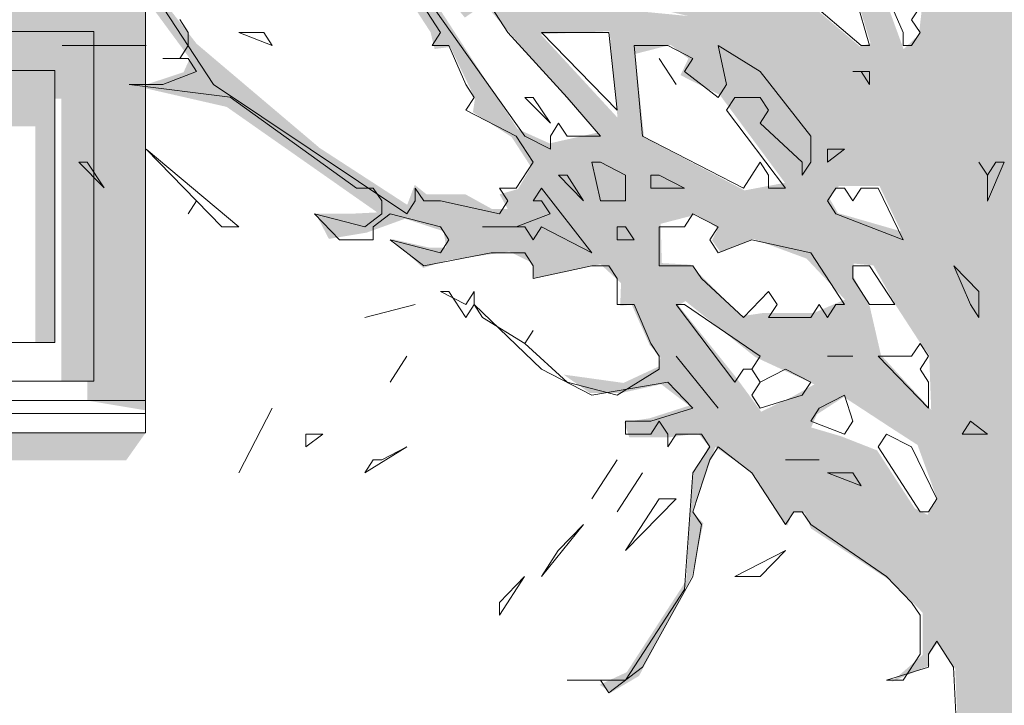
# Model space of a CAD drawing. Header units: metres. Extents: x -111 to -1, y -8 to 26.
# Tile 45 of 209: x -39.96 to -38.44, y 1.51 to 2.57. Entities that reach past the tile are written whole.
import ezdxf

# ---------------------------------------------------------------- set-up
doc = ezdxf.new("R2010")
doc.units = ezdxf.units.M
doc.header["$MEASUREMENT"] = 0
for name, color, linetype in [('10 Wand außen', 7, 'Continuous'), ('60 Pflanzen außen', 7, 'Continuous'), ('94 Genehmigungsplanung Bemaßung', 7, 'Continuous')]:
    doc.layers.add(name, color=color, linetype=linetype)
doc.styles.add('ERSTELLTER_STIL_2', font='arial.ttf')
doc.dimstyles.new('ERSTELLTER_STIL__1', dxfattribs={"dimtxt": 0.25, "dimasz": 0.19, "dimexe": 0.18, "dimexo": 0.1, "dimgap": 0, "dimtad": 1, "dimtih": 1, "dimtoh": 1, "dimzin": 0, "dimdsep": 46, "dimtxsty": 'ERSTELLTER_STIL_2', "dimblk": 'ARROWHEAD_6', "dimblk1": 'ARROWHEAD_6', "dimblk2": 'ARROWHEAD_6', "dimcen": 0.09, "dimclrd": 7, "dimclre": 7, "dimclrt": 7, "dimazin": 0, "dimtfac": 1, "dimtdec": 4, "dimtmove": 0, "dimatfit": 3, "dimfxl": 1, "dimtolj": 1, "dimtzin": 0, "dimarcsym": 0})

# ---------------------------------------------------------------- blocks, each defined once
blk = doc.blocks.new('Laubbäume 27[7]_1', base_point=(-38.4874, 0.0046))
at = {"layer": '60 Pflanzen außen', "linetype": 'Continuous', "lineweight": 0, "true_color": 0xffffff}
h = blk.add_hatch(color=7, dxfattribs=at)
h.paths.add_polyline_path([(-36.9742, 2.5113), (-37.0235, 2.5057), (-37.0637, 2.4439), (-37.1495, 2.4439), (-37.2134, 2.413), (-37.281, 2.3821), (-37.312, 2.3568), (-37.3887, 2.3961), (-37.449, 2.3961), (-37.4883, 2.4706), (-37.5348, 2.5423), (-37.5385, 2.5984), (-37.5074, 2.6322), (-37.4362, 2.5928), (-37.3485, 2.5759), (-37.2901, 2.5507), (-37.3485, 2.6406), (-37.3796, 2.6518), (-37.4216, 2.6097), (-37.4873, 2.6687), (-37.5056, 2.6996), (-37.4033, 2.722), (-37.3504, 2.7642), (-37.2645, 2.7923), (-37.3284, 2.7923), (-37.4855, 2.7445), (-37.5321, 2.6898), (-37.575, 2.6237), (-37.6617, 2.4903), (-37.7485, 2.3568), (-37.8161, 2.2529), (-37.8398, 2.2613), (-37.8818, 2.2698), (-37.8873, 2.2979), (-37.9074, 2.3091), (-37.9311, 2.2866), (-37.9786, 2.34), (-37.8782, 2.4215), (-37.7887, 2.517), (-37.8161, 2.5029), (-37.8416, 2.5058), (-37.8635, 2.4552), (-37.8818, 2.4861), (-37.9183, 2.4861), (-38.0261, 2.3541), (-38.09, 2.2557), (-38.101, 2.2838), (-38.1795, 2.267), (-38.1941, 2.2389), (-38.2069, 2.267), (-38.1393, 2.4243), (-38.0644, 2.4693), (-38.0352, 2.5592), (-37.939, 2.567), (-37.9119, 2.5342), (-37.862, 2.5692), (-37.7405, 2.5562), (-37.7218, 2.585), (-37.6756, 2.5918), (-37.6858, 2.6076), (-37.7732, 2.6076), (-37.8414, 2.6076), (-37.8737, 2.576), (-37.9002, 2.5737), (-37.9148, 2.5873), (-37.8943, 2.6257), (-37.9486, 2.5828), (-38.037, 2.5929), (-37.995, 2.6378), (-38.0119, 2.6648), (-37.7672, 2.8474), (-37.7161, 2.8895), (-37.6759, 2.8446), (-37.5992, 2.8137), (-37.6832, 2.8923), (-37.6905, 2.9542), (-37.6631, 3.0047), (-37.4878, 3.207), (-37.5216, 3.2618), (-37.5827, 3.1677), (-37.6613, 3.1087), (-37.6814, 3.1312), (-37.632, 3.2716), (-37.6138, 3.4739), (-37.5937, 3.5751), (-37.5936, 3.7183), (-37.6375, 3.5666), (-37.8348, 3.0469), (-37.948, 2.9823), (-37.9937, 2.8896), (-38.0174, 2.9008), (-37.9608, 3.0413), (-37.9699, 3.0862), (-37.9955, 3.134), (-37.9973, 3.1902), (-37.9259, 3.2253), (-37.7775, 3.358), (-37.7129, 3.4575), (-37.7268, 3.4633), (-37.8853, 3.3112), (-37.95, 3.2449), (-37.969, 3.2527), (-37.8387, 3.4989), (-37.8067, 3.4427), (-37.8204, 3.4942), (-37.8128, 3.5714), (-37.6195, 3.8009), (-37.5145, 3.8734), (-37.4247, 3.8734), (-37.2755, 3.8196), (-37.2634, 3.8453), (-37.1005, 3.7774), (-37.0853, 3.7938), (-37.1295, 3.8313), (-37.2314, 3.8851), (-37.1994, 3.939), (-37.2923, 3.85), (-37.3866, 3.8898), (-37.4642, 3.9296), (-37.6621, 3.7892), (-37.7549, 3.6838), (-37.7899, 3.63), (-37.8036, 3.6464), (-37.8067, 3.6909), (-37.7732, 3.7873), (-37.6347, 3.9044), (-37.5677, 3.9722), (-37.4277, 4.1244), (-37.5769, 3.991), (-37.5989, 4.0039), (-37.6636, 3.9044), (-37.7199, 3.8622), (-37.7747, 3.8107), (-37.7899, 3.8318), (-37.7854, 3.881), (-37.7336, 4.0331), (-37.6316, 4.0823), (-37.5396, 4.0823), (-37.5133, 4.1066), (-37.6448, 4.1066), (-37.7026, 4.0783), (-37.629, 4.1915), (-37.6553, 4.2279), (-37.629, 4.2967), (-37.6553, 4.3412), (-37.6711, 4.2482), (-37.6947, 4.1956), (-37.6842, 4.1632), (-37.7289, 4.1025), (-37.7684, 4.0783), (-37.7973, 4.0338), (-37.8446, 4.0378), (-37.9025, 4.0055), (-37.9391, 4.0242), (-37.9071, 4.174), (-37.9315, 4.2021), (-37.9315, 4.0897), (-37.9589, 4.0335), (-38.003, 3.9656), (-38.0441, 3.9703), (-38.0974, 3.865), (-38.1141, 3.8837), (-38.0745, 3.975), (-38.0578, 4.0851), (-38.0121, 4.1787), (-38.0091, 4.2162), (-38.0669, 4.1085), (-38.076, 4.0359), (-38.0928, 3.9633), (-38.1171, 3.9586), (-38.1278, 3.8907), (-38.1476, 3.8767), (-38.1552, 3.9165), (-38.1856, 3.8416), (-38.2085, 3.8065), (-38.213, 3.8814), (-38.1795, 4.0218), (-38.0821, 4.2115), (-38.0349, 4.2841), (-37.9193, 4.4035), (-37.8523, 4.4807), (-37.831, 4.5439), (-37.9832, 4.3754), (-38.0517, 4.2887), (-38.146, 4.1436), (-38.181, 4.1202), (-38.2069, 3.9914), (-38.2282, 4.0008), (-38.1818, 4.304), (-37.9786, 4.6165), (-37.8888, 4.6423), (-37.8827, 4.6821), (-37.9786, 4.6563), (-38.0775, 4.5041), (-38.0958, 4.5041), (-38.1856, 4.3145), (-38.2267, 4.2747), (-38.2267, 4.0991), (-38.245, 4.0055), (-38.245, 3.8041), (-38.2541, 3.7339), (-38.2343, 3.7081), (-38.2696, 3.6366), (-38.3079, 3.7097), (-38.297, 3.7799), (-38.3097, 3.8726), (-38.2915, 3.9569), (-38.3261, 4.1396), (-38.359, 4.3166), (-38.359, 4.4205), (-38.3188, 4.4936), (-38.2476, 4.7492), (-38.2366, 4.6734), (-38.2476, 4.561), (-38.2732, 4.4598), (-38.2732, 4.4261), (-38.2348, 4.5357), (-38.2038, 4.4851), (-38.2038, 4.3334), (-38.1709, 4.6256), (-38.1197, 4.8363), (-38.1435, 4.8503), (-38.1416, 4.9122), (-38.1307, 4.9683), (-38.096, 5.0498), (-38.1325, 5.0245), (-38.1416, 5.092), (-38.1672, 4.9122), (-38.1654, 4.8644), (-38.1928, 4.738), (-38.2183, 4.7436), (-38.2366, 4.8756), (-38.2475, 4.9599), (-38.2841, 5.0583), (-38.2932, 4.988), (-38.2658, 4.9375), (-38.2457, 4.8026), (-38.3024, 4.6256), (-38.3279, 4.5216), (-38.3626, 4.4992), (-38.3699, 4.5188), (-38.3845, 4.561), (-38.3736, 4.3081), (-38.3481, 4.1733), (-38.3189, 3.9204), (-38.3243, 3.8361), (-38.3353, 3.8277), (-38.394, 3.9784), (-38.4076, 4.2032), (-38.3985, 4.2482), (-38.3985, 4.5375), (-38.4222, 4.5488), (-38.4222, 4.3128), (-38.4368, 4.4167), (-38.4533, 4.4111), (-38.451, 4.5135), (-38.4677, 4.7687), (-38.451, 4.8881), (-38.4068, 5.0309), (-38.3992, 5.1386), (-38.3992, 5.3423), (-38.3992, 5.4781), (-38.4205, 5.5904), (-38.4266, 5.5155), (-38.4159, 5.3633), (-38.4297, 5.1152), (-38.4297, 5.0122), (-38.4601, 4.977), (-38.4814, 5.0941), (-38.5118, 5.3165), (-38.5209, 5.4219), (-38.5453, 5.5811), (-38.5134, 5.1456), (-38.4662, 4.9513), (-38.4647, 4.881), (-38.4769, 4.8225), (-38.5027, 4.86), (-38.5621, 5.0215), (-38.6001, 5.1854), (-38.6183, 5.2697), (-38.6366, 5.2674), (-38.5697, 4.9981), (-38.4921, 4.8014), (-38.4845, 4.7499), (-38.4678, 4.6305), (-38.4679, 4.4898), (-38.5235, 4.6682), (-38.5829, 4.7595), (-38.6632, 4.8831), (-38.707, 4.9871), (-38.6924, 4.8944), (-38.6276, 4.7946), (-38.5172, 4.6246), (-38.4551, 4.2566), (-38.4953, 4.2566), (-38.5829, 4.501), (-38.6523, 4.6106), (-38.7509, 4.9), (-38.7509, 4.9646), (-38.7783, 4.9197), (-38.6569, 4.5614), (-38.5628, 4.4167), (-38.5062, 4.2116), (-38.4789, 4.1414), (-38.4789, 4.0684), (-38.4569, 4.0403), (-38.457, 3.8998), (-38.4624, 3.8633), (-38.4844, 3.9026), (-38.5337, 3.9644), (-38.5683, 3.9981), (-38.4953, 3.838), (-38.4953, 3.779), (-38.5264, 3.7677), (-38.5939, 3.97), (-38.6195, 4.0206), (-38.6341, 4.1077), (-38.603, 4.1358), (-38.6396, 4.206), (-38.6706, 4.3184), (-38.6943, 4.3072), (-38.7436, 4.4083), (-38.7674, 4.4111), (-38.6578, 4.2004), (-38.6743, 4.1527), (-38.7099, 4.1934), (-38.7637, 4.2763), (-38.6761, 4.0571), (-38.6743, 4.0122), (-38.6834, 3.9897), (-38.6122, 3.675), (-38.5282, 3.4194), (-38.5008, 3.3519), (-38.5091, 3.3309), (-38.594, 3.4615), (-38.6597, 3.6273), (-38.6351, 3.4882), (-38.5337, 3.3323), (-38.5063, 3.2648), (-38.5191, 3.2424), (-38.6232, 3.3632), (-38.6597, 3.5177), (-38.751, 3.6582), (-38.7994, 3.7158), (-38.8514, 3.7959), (-38.8697, 3.9982), (-38.8934, 4.2426), (-38.9034, 4.4631), (-38.9609, 4.5516), (-38.9336, 4.296), (-38.9244, 4.1499), (-38.8861, 3.9953), (-38.8971, 3.9729), (-38.9829, 4.0712), (-39.0623, 4.2243), (-39.1326, 4.3325), (-39.0176, 4.0628), (-38.95, 3.9139), (-38.9564, 3.8563), (-38.8843, 3.7453), (-38.8807, 3.72), (-38.9099, 3.7116), (-38.8058, 3.5149), (-38.835, 3.5093), (-38.8679, 3.5121), (-38.8752, 3.4756), (-38.919, 3.529), (-38.9555, 3.5852), (-38.9135, 3.4812), (-38.8569, 3.4194), (-38.8639, 3.3834), (-38.9121, 3.4068), (-38.9552, 3.4731), (-38.9882, 3.5063), (-38.8956, 3.3209), (-38.921, 3.2604), (-38.9628, 3.0927), (-39.0034, 3.1551), (-39.0338, 3.2663), (-39.044, 3.3326), (-39.0554, 3.4907), (-39.0934, 3.5882), (-39.1175, 3.6097), (-39.0693, 3.4946), (-39.0693, 3.3658), (-39.0769, 3.3365), (-39.1289, 3.4829), (-39.1467, 3.5278), (-39.167, 3.6487), (-39.167, 3.518), (-39.1036, 3.3502), (-39.0427, 3.2566), (-39.0288, 3.1278), (-39.0364, 3.0946), (-39.148, 3.3522), (-39.1879, 3.3902), (-39.2792, 3.702), (-39.3011, 3.7077), (-39.3066, 3.6571), (-39.3604, 3.6754), (-39.4161, 3.7611), (-39.4161, 3.9268), (-39.4763, 4.1122), (-39.4946, 4.101), (-39.4252, 3.8762), (-39.4234, 3.7976), (-39.4353, 3.7653), (-39.3705, 3.6655), (-39.3248, 3.643), (-39.2116, 3.3958), (-39.2244, 3.3902), (-39.3175, 3.4492), (-39.3723, 3.5222), (-39.3906, 3.5194), (-39.4728, 3.5503), (-39.5275, 3.5672), (-39.2116, 3.3649), (-39.1021, 3.1542), (-39.1112, 3.1289), (-39.1897, 3.1738), (-39.4454, 3.4464), (-39.2609, 3.23), (-39.2719, 3.2019), (-39.1167, 3.1036), (-39.1185, 3.0474), (-39.0802, 2.921), (-39.0674, 2.7524), (-39.0862, 2.7363), (-39.1516, 2.7644), (-39.1699, 2.8276), (-39.2171, 2.9694), (-39.2541, 3.0263), (-39.3228, 3.0263), (-39.3333, 3.0059), (-39.4214, 3.0344), (-39.439, 3.0114), (-39.6988, 3.3718), (-39.7322, 3.3921), (-39.7428, 3.3854), (-39.7041, 3.3637), (-39.4728, 3.032), (-39.5352, 2.993), (-39.5801, 3.0881), (-39.6451, 3.1881), (-39.6525, 3.1832), (-39.588, 3.0661), (-39.6187, 3.071), (-39.7032, 3.1165), (-39.7624, 3.1572), (-39.8184, 3.1572), (-39.7994, 3.1377), (-39.7518, 3.11), (-39.7265, 3.1165), (-39.6937, 3.0905), (-39.6335, 3.0661), (-39.6039, 3.0401), (-39.4961, 2.9214), (-39.4792, 2.8808), (-39.5405, 2.8808), (-39.5732, 2.8727), (-39.6219, 2.9068), (-39.6398, 2.8987), (-39.7222, 2.9426), (-39.8459, 3.0304), (-39.8966, 3.1231), (-39.8892, 3.0629), (-39.8998, 3.0223), (-39.7413, 2.9279), (-39.5817, 2.8645), (-39.5088, 2.8466), (-39.5193, 2.8255), (-39.4908, 2.8076), (-39.4787, 2.8182), (-39.4443, 2.7653), (-39.3873, 2.7458), (-39.3482, 2.6857), (-39.3069, 2.6694), (-39.2964, 2.6385), (-39.3165, 2.6336), (-39.3725, 2.6466), (-39.4021, 2.6922), (-39.401, 2.6678), (-39.4147, 2.6531), (-39.4496, 2.6548), (-39.5415, 2.7507), (-39.7508, 2.7881), (-39.736, 2.7621), (-39.5574, 2.7344), (-39.4232, 2.619), (-39.3904, 2.6466), (-39.327, 2.5491), (-39.3207, 2.5231), (-39.2964, 2.5263), (-39.2583, 2.4466), (-39.2615, 2.4255), (-39.2018, 2.3873), (-39.1717, 2.3409), (-39.1918, 2.3068), (-39.2203, 2.2987), (-39.2076, 2.2759), (-39.2319, 2.2759), (-39.2732, 2.2987), (-39.3334, 2.2987), (-39.3514, 2.3133), (-39.363, 2.2824), (-39.4983, 2.3702), (-39.6885, 2.5312), (-39.8221, 2.7028), (-39.7804, 2.767), (-39.8274, 2.745), (-39.8586, 2.793), (-39.9093, 2.8418), (-39.8427, 2.7036), (-39.699, 2.5085), (-39.7086, 2.4873), (-39.7772, 2.4646), (-39.642, 2.4337), (-39.4093, 2.2707), (-39.4473, 2.2688), (-39.5044, 2.2688), (-39.4841, 2.2298), (-39.4258, 2.2395), (-39.3662, 2.261), (-39.3066, 2.2415), (-39.3028, 2.2161), (-39.3281, 2.2161), (-39.3877, 2.2298), (-39.3383, 2.1849), (-39.3015, 2.1966), (-39.2051, 2.2102), (-39.1696, 2.1927), (-39.1671, 2.1693), (-39.0643, 2.1907), (-39.0326, 2.1614), (-39.0339, 2.1263), (-39.0162, 2.1283), (-38.9883, 2.0658), (-38.9718, 2.0463), (-38.9743, 2.0327), (-39.0288, 2.0073), (-39.1214, 2.0202), (-39.0808, 1.9917), (-39.0327, 1.9917), (-38.9705, 2.0053), (-38.9274, 1.9722), (-38.9883, 1.9527), (-39.0276, 1.9468), (-39.02, 1.9234), (-38.9566, 1.9234), (-38.9135, 1.9293), (-38.897, 1.9097), (-38.9223, 1.8649), (-38.9319, 1.702), (-39.0238, 1.5605), (-39.0657, 1.541), (-39.0479, 1.5293), (-39.0048, 1.5547), (-38.9231, 1.7092), (-38.9054, 1.7905), (-38.9231, 1.8081), (-38.8869, 1.9084), (-38.8288, 1.8677), (-38.776, 1.7864), (-38.7672, 1.8068), (-38.7487, 1.8068), (-38.739, 1.7824), (-38.6131, 1.6997), (-38.5664, 1.6523), (-38.5664, 1.5873), (-38.6148, 1.5453), (-38.5558, 1.571), (-38.5585, 1.5845), (-38.5431, 1.6069), (-38.5162, 1.5656), (-38.492, 1.0066), (-38.5047, 0.991), (-38.4933, 0.8232), (-38.4933, 0.7667), (-38.4794, 0.753), (-38.506, 0.3082), (-38.4934, 0.2906), (-38.5175, 0.0877), (-38.5392, 0.027), (-38.5447, 0.0045), (-38.4278, 0.0607), (-38.4151, 0.0438), (-38.3986, 0.0691), (-38.3584, 0.0298), (-38.3384, 0.0354), (-38.3635, 0.1295), (-38.3751, 0.71), (-38.3635, 0.7278), (-38.3877, 1.3668), (-38.4025, 1.3847), (-38.3755, 1.5676), (-38.3639, 1.5839), (-38.3618, 1.605), (-38.3755, 1.6229), (-38.3354, 1.6847), (-38.2984, 1.6668), (-38.309, 1.6895), (-38.2942, 1.7708), (-38.2572, 1.8277), (-38.2149, 1.7773), (-38.2095, 1.7661), (-38.1927, 1.7871), (-38.0337, 1.5424), (-38.0236, 1.5643), (-38.1689, 1.7879), (-38.1842, 1.7903), (-38.2054, 1.8294), (-38.1885, 1.8472), (-38.069, 1.7789), (-37.8947, 1.5448), (-37.8292, 1.4863), (-37.8577, 1.5302), (-38.0395, 1.7692), (-38.1155, 1.8651), (-38.1134, 1.8879), (-38.1018, 1.9074), (-38.1145, 1.9269), (-38.1282, 1.909), (-38.1694, 1.909), (-38.1916, 1.9448), (-38.174, 1.9804), (-38.1266, 1.9888), (-38.0791, 2.0253), (-37.9932, 2.0956), (-37.9366, 2.1518), (-37.8654, 2.1827), (-37.8179, 2.1686), (-37.7248, 2.0534), (-37.6613, 2.0138), (-37.6312, 1.9674), (-37.6058, 1.9821), (-37.5445, 1.9382), (-37.4695, 1.9235), (-37.4293, 1.9138), (-37.3469, 1.7447), (-37.2708, 1.6731), (-37.4093, 1.9007), (-37.3987, 1.9186), (-37.3458, 1.904), (-37.293, 1.891), (-37.2539, 1.8763), (-37.2296, 1.8959), (-37.1884, 1.8958), (-37.1736, 1.9284), (-37.2698, 1.9284), (-37.2919, 1.9137), (-37.5308, 1.969), (-37.5699, 1.969), (-37.6407, 2.026), (-37.6587, 2.0536), (-37.659, 2.0703), (-37.659, 2.1012), (-37.586, 2.1012), (-37.5422, 2.059), (-37.5075, 2.0365), (-37.4655, 2.0028), (-37.4454, 2.0225), (-37.4372, 2.0602), (-37.4472, 2.0506), (-37.5184, 2.0899), (-37.5659, 2.1264), (-37.5202, 2.1798), (-37.4947, 2.1882), (-37.4746, 2.1658), (-37.4381, 2.2346), (-37.3659, 2.2346), (-37.3066, 2.3259), (-37.2153, 2.3821), (-37.0856, 2.4045), (-37.0217, 2.4382)])
h.paths.add_polyline_path([(-37.3492, 2.279), (-37.4664, 2.2486), (-37.4938, 2.2064), (-37.6323, 2.2509), (-37.6871, 2.3048), (-37.713, 2.272), (-37.7617, 2.2744), (-37.7495, 2.2931), (-37.7327, 2.354), (-37.6612, 2.3914), (-37.6703, 2.4102), (-37.6977, 2.4102), (-37.6597, 2.464), (-37.6546, 2.4973), (-37.5805, 2.5694), (-37.4816, 2.3867), (-37.4892, 2.3633), (-37.4771, 2.3399), (-37.4253, 2.3493), (-37.4055, 2.3774), (-37.3249, 2.3305)], flags=0)
h.paths.add_polyline_path([(-37.724, 2.228), (-37.713, 2.2084), (-37.6723, 2.1882), (-37.661, 2.2056), (-37.6733, 2.2247), (-37.5558, 2.1691), (-37.6217, 2.1278), (-37.6351, 2.1485), (-37.662, 2.1485), (-37.724, 2.2067)], flags=0)
h.paths.add_polyline_path([(-37.7647, 2.1899), (-37.6865, 2.0875), (-37.6996, 2.0673), (-37.8039, 2.1893)], flags=0)
h.paths.add_polyline_path([(-38.0883, 2.1101), (-38.0753, 2.1301), (-38.0753, 2.19), (-38.0249, 2.2889), (-38.0118, 2.2687), (-37.9982, 2.2896), (-37.9859, 2.2871), (-37.9721, 2.249), (-37.9084, 2.2662), (-37.8435, 2.229), (-37.9096, 2.2471), (-38.0762, 2.0897)], flags=0)
h.paths.add_polyline_path([(-38.0901, 2.2281), (-38.18, 2.0679), (-38.18, 2.1877)], flags=0)
h.paths.add_polyline_path([(-38.3221, 1.9896), (-38.3068, 2.0196), (-38.2987, 2.0686), (-38.2862, 2.0493), (-38.2741, 2.0477), (-38.2611, 2.0676), (-38.269, 2.0823), (-38.2571, 2.1477), (-38.2053, 2.1882), (-38.221, 2.0412), (-38.2573, 1.9853), (-38.2573, 2.0105), (-38.2715, 2.0268), (-38.3093, 1.9686)], flags=0)
h.paths.add_polyline_path([(-38.3106, 2.1483), (-38.3603, 2.0686), (-38.3509, 2.0471), (-38.3998, 2.0085), (-38.3743, 2.0667), (-38.3862, 2.0902), (-38.3743, 2.1255), (-38.3237, 2.1666)], flags=0)
h.paths.add_polyline_path([(-38.0407, 2.7705), (-37.9719, 2.8861), (-37.8432, 3.0076), (-37.8402, 2.9665), (-37.8294, 2.9498), (-37.8156, 2.971), (-37.8156, 3.0246), (-37.7791, 3.0664), (-37.7536, 3.0481), (-37.7672, 2.9403), (-37.8559, 2.8874), (-37.8559, 2.9083), (-37.8685, 2.9276), (-37.9065, 2.8691), (-38.0609, 2.731)], flags=0)
h.paths.add_polyline_path([(-37.6653, 3.2151), (-37.7035, 3.1474), (-37.727, 3.1316), (-37.7358, 3.1429), (-37.7358, 3.2095), (-37.6609, 3.4263), (-37.6609, 3.3461), (-37.6499, 3.2874), (-37.6873, 3.2433)], flags=0)
h.paths.add_polyline_path([(-37.7108, 3.0514), (-37.6095, 3.1078), (-37.7138, 2.9859)], flags=0)
h.paths.add_polyline_path([(-38.0738, 2.6688), (-38.0584, 2.644), (-38.0444, 2.6496), (-38.1042, 2.5451)], flags=0)
h.paths.add_polyline_path([(-39.1918, 2.8198), (-39.2314, 2.8222), (-39.2717, 2.8842), (-39.2877, 2.8667), (-39.3014, 2.8667), (-39.3683, 2.9065), (-39.3744, 2.8877), (-39.4003, 2.9322), (-39.4414, 2.8901), (-39.5098, 2.9955), (-39.4611, 2.9861), (-39.4368, 2.9674), (-39.417, 3.0072), (-39.3546, 2.9673), (-39.2466, 2.979), (-39.207, 2.9182), (-39.2055, 2.8409)], flags=0)
h.paths.add_polyline_path([(-38.9285, 2.574), (-39.2192, 2.6021), (-39.2283, 2.6279), (-39.2496, 2.6255), (-39.2496, 2.684), (-39.1233, 2.6653), (-39.0685, 2.6068)], flags=0)
h.paths.add_polyline_path([(-39.0959, 2.7004), (-39.2907, 2.7215), (-39.3303, 2.7215), (-39.3607, 2.7637), (-39.379, 2.752), (-39.4353, 2.8011), (-39.4125, 2.8456), (-39.3364, 2.8292), (-39.242, 2.78)], flags=0)
h.paths.add_polyline_path([(-38.9726, 2.9135), (-38.854, 2.6676), (-38.9529, 2.6676), (-38.9848, 2.67), (-39.0244, 2.7004), (-39.0427, 2.8058)], flags=0)
h.paths.add_polyline_path([(-39.0015, 2.9767), (-39.0282, 2.9357), (-39.0533, 2.8643), (-39.064, 2.8854), (-39.0655, 2.9275), (-39.0761, 3.0305), (-39.0639, 3.0329)], flags=0)
h.paths.add_polyline_path([(-38.647, 2.5318), (-38.6637, 2.5271), (-38.7764, 2.6231), (-38.8692, 2.8292), (-38.9589, 2.9931), (-38.9513, 3.0071), (-38.9483, 3.0703), (-38.9331, 3.1335), (-38.895, 3.2108), (-38.8874, 3.2506), (-38.8615, 3.2553), (-38.8341, 3.267), (-38.857, 3.2085), (-38.755, 2.9298), (-38.7139, 2.7519)], flags=0)
h.paths.add_polyline_path([(-38.7794, 2.3164), (-38.8418, 2.3047), (-38.997, 2.3867), (-39.0107, 2.5155), (-38.9559, 2.5295), (-38.9285, 2.5084), (-38.9407, 2.4827), (-38.8799, 2.4522)], flags=0)
h.paths.add_polyline_path([(-39.0503, 2.5506), (-39.0381, 2.4171), (-39.1568, 2.5459)], flags=0)
h.paths.add_polyline_path([(-38.5999, 2.2415), (-38.6973, 2.2696), (-38.7109, 2.293), (-38.6957, 2.3117), (-38.6333, 2.3117)], flags=0)
h.paths.add_polyline_path([(-38.6866, 2.1361), (-38.7353, 2.1151), (-38.8144, 2.1151), (-38.8464, 2.1104), (-38.9255, 2.19), (-38.9697, 2.1924), (-38.9712, 2.2532), (-38.9164, 2.2673), (-38.8829, 2.2462), (-38.892, 2.2275), (-38.8784, 2.2087), (-38.8281, 2.2298), (-38.746, 2.1994)], flags=0)
h.paths.add_polyline_path([(-39.0701, 2.3937), (-39.1431, 2.3773), (-39.1926, 2.3996), (-39.3318, 2.6138), (-39.309, 2.6138), (-39.274, 2.5717), (-39.2436, 2.5927)], flags=0)
h.paths.add_polyline_path([(-38.8555, 2.0167), (-38.9438, 2.1268), (-38.9331, 2.1338), (-38.8251, 2.0472), (-38.7338, 2.005), (-38.7673, 1.9863), (-38.816, 1.9629)], flags=0)
h.paths.add_polyline_path([(-38.0067, 3.0677), (-37.995, 3.0677), (-38.013, 2.9832), (-38.1007, 2.775), (-38.0934, 2.7442), (-38.1182, 2.706), (-38.1779, 2.6889), (-38.208, 2.6426), (-38.2687, 2.6345), (-38.1753, 2.7526), (-38.1433, 2.872), (-38.0268, 2.9832), (-38.0267, 3.0352), (-38.0373, 3.0433), (-38.068, 2.9962), (-38.1007, 2.9945), (-38.0252, 3.1108)], flags=0)
h.paths.add_polyline_path([(-38.3227, 2.7718), (-38.3227, 2.8076), (-38.2994, 2.8287), (-38.2963, 2.8759), (-38.2857, 2.9344), (-38.2994, 2.9913), (-38.2561, 3.058), (-38.274, 3.0954), (-38.2698, 3.1263), (-38.2096, 3.2514), (-38.2191, 3.2645), (-38.2328, 3.2677), (-38.2476, 3.2482), (-38.2465, 3.2856), (-38.1123, 3.5425), (-38.1123, 3.401), (-38.1593, 3.3287), (-38.1335, 3.2953), (-38.1155, 3.3116), (-38.0796, 3.388), (-38.0531, 3.3848), (-37.9749, 3.5051), (-37.9834, 3.5246), (-38.0838, 3.4417), (-38.0637, 3.4888), (-38.0785, 3.5262), (-38.0785, 3.5898), (-38.0409, 3.6797), (-38.0043, 3.7106), (-37.8902, 3.8862), (-37.7961, 3.9943), (-37.8327, 3.8567), (-37.8327, 3.7668), (-37.8363, 3.6038), (-37.9222, 3.4268), (-38.114, 3.0616), (-38.2692, 2.7919)], flags=0)
h.paths.add_polyline_path([(-38.5735, 2.7683), (-38.6344, 2.8717), (-38.6344, 2.9322), (-38.6471, 2.9927), (-38.6471, 3.0844), (-38.5931, 2.9369), (-38.5558, 2.7898)], flags=0)
h.paths.add_polyline_path([(-38.4241, 3.1398), (-38.4667, 3.2756), (-38.4362, 3.5566), (-38.4286, 3.388), (-38.4012, 3.1773), (-38.4286, 3.1188)], flags=0)
h.paths.add_polyline_path([(-38.494, 3.4723), (-38.5154, 3.4465), (-38.6036, 3.7439), (-38.5321, 3.6807), (-38.5138, 3.683)], flags=0)
h.paths.add_polyline_path([(-38.5579, 3.7767), (-38.6249, 3.8118), (-38.6584, 3.9429), (-38.6462, 3.9804), (-38.6812, 4.1232), (-38.6538, 4.1443), (-38.6325, 4.0014)], flags=0)
h.paths.add_polyline_path([(-38.3632, 3.2007), (-38.3388, 3.285), (-38.3495, 3.3037), (-38.3449, 3.3552), (-38.319, 3.4582), (-38.2977, 3.587), (-38.3145, 3.3014)], flags=0)
h.paths.add_polyline_path([(-38.3495, 2.9759), (-38.3434, 3.0485), (-38.2978, 3.1984), (-38.3328, 2.9993), (-38.3404, 2.9549)], flags=0)
h.paths.add_polyline_path([(-38.2567, 3.3833), (-38.2445, 3.5753), (-38.2231, 3.6502), (-38.1638, 3.8492), (-38.1805, 3.5308)], flags=0)
h.paths.add_polyline_path([(-38.1318, 3.6432), (-38.147, 3.7743), (-38.0405, 3.9148), (-37.969, 3.9639), (-38.007, 3.8351)], flags=0)
h.paths.add_polyline_path([(-38.3786, 3.6972), (-38.3987, 3.7309), (-38.4297, 4.0007), (-38.4297, 4.1074), (-38.4151, 4.1046)], flags=0)
h.paths.add_polyline_path([(-38.3951, 3.3657), (-38.4261, 3.6832), (-38.4042, 3.6635), (-38.3878, 3.3404)], flags=0)
h.paths.add_polyline_path([(-38.4864, 2.9583), (-38.5503, 3.0117), (-38.5832, 3.2028), (-38.501, 3.0145)], flags=0)
h.paths.add_polyline_path([(-38.6124, 3.1943), (-38.627, 3.1943), (-38.6471, 3.2281), (-38.6471, 3.3545)], flags=0)
h.paths.add_polyline_path([(-38.5723, 2.5453), (-38.596, 2.5229), (-38.6216, 2.5931), (-38.6307, 2.7617), (-38.5668, 2.5931)], flags=0)
h.paths.add_polyline_path([(-38.6909, 3.0117), (-38.7402, 3.0707), (-38.7841, 3.1691), (-38.8133, 3.3573), (-38.8224, 3.4332), (-38.8023, 3.4809), (-38.7128, 3.3994), (-38.6891, 3.3629)], flags=0)
h.paths.add_polyline_path([(-38.7036, 3.4762), (-38.7218, 3.4734), (-38.8369, 3.6279), (-38.8423, 3.7122), (-38.7812, 3.6181), (-38.7373, 3.5507), (-38.6926, 3.4959)], flags=0)
h.paths.add_polyline_path([(-38.1537, 2.4348), (-38.2026, 2.3597), (-38.2425, 2.3763), (-38.2412, 2.4367), (-38.193, 2.4797), (-38.1423, 2.5577), (-38.1766, 2.4875), (-38.1499, 2.4601)], flags=0)
h.paths.add_polyline_path([(-38.2742, 2.4036), (-38.2603, 2.3002), (-38.3116, 2.2212), (-38.3085, 2.2729), (-38.3307, 2.307), (-38.3478, 2.3216), (-38.3275, 2.3529), (-38.3085, 2.3353), (-38.2945, 2.3119), (-38.2856, 2.3294), (-38.2932, 2.3919)], flags=0)
h.paths.add_polyline_path([(-38.73, 1.9587), (-38.6884, 1.9857), (-38.6161, 1.9384), (-38.5744, 1.9115), (-38.5438, 1.8272), (-38.5591, 1.8036), (-38.5788, 1.8137), (-38.6369, 1.9031), (-38.6928, 1.925), (-38.7388, 1.9385)], flags=0)
h.paths.add_polyline_path([(-38.5533, 1.9659), (-38.631, 2.0505), (-38.6481, 2.1249), (-38.6732, 2.171), (-38.6732, 2.1917), (-38.6426, 2.1889), (-38.6071, 2.1258), (-38.5698, 2.0684), (-38.5564, 2.0505)], flags=0)
at = {"layer": '60 Pflanzen außen', "color": 8, "linetype": 'Continuous', "lineweight": 18}
for p, q in [((-38.6485, 2.5284), (-38.7005, 2.7084)), ((-38.7785, 2.6284), (-38.6615, 2.5284)), ((-39.6625, 2.4685), (-39.7535, 2.6085)), ((-39.3505, 2.6084), (-39.3115, 2.5484)), ((-39.3375, 2.6084), (-39.1815, 2.3884)), ((-38.6225, 2.6084), (-38.5965, 2.5484)), ((-39.2075, 2.5484), (-39.2335, 2.5884)), ((-38.5835, 2.5684), (-38.5705, 2.5884)), ((-39.7145, 2.5685), (-39.7015, 2.5485)), ((-38.5705, 2.5484), (-38.5835, 2.5684)), ((-39.7015, 2.5485), (-39.7015, 2.5285)), ((-39.5845, 2.5485), (-39.6235, 2.5485)), ((-39.6235, 2.5485), (-39.5715, 2.5285)), ((-39.5715, 2.5285), (-39.5845, 2.5485)), ((-39.3115, 2.5484), (-39.3245, 2.5284)), ((-39.1158, 2.4484), (-39.2075, 2.5484)), ((-39.0515, 2.5484), (-39.1555, 2.5484)), ((-39.1555, 2.5484), (-39.0385, 2.4284)), ((-39.0385, 2.4284), (-39.0515, 2.5484)), ((-38.5965, 2.5484), (-38.5965, 2.5284)), ((-38.5835, 2.5284), (-38.5705, 2.5484)), ((-39.7665, 2.5285), (-39.8965, 2.5285)), ((-39.8965, 2.5285), (-39.7665, 2.5285)), ((-39.7015, 2.5285), (-39.7145, 2.5085)), ((-39.3245, 2.5284), (-39.2985, 2.5284)), ((-39.2985, 2.5284), (-39.2725, 2.4684)), ((-38.9605, 2.5284), (-39.0125, 2.5284)), ((-39.0125, 2.5284), (-38.9995, 2.3884)), ((-38.9215, 2.5084), (-38.9605, 2.5284)), ((-38.8175, 2.4884), (-38.8825, 2.5284)), ((-38.8825, 2.5284), (-38.8695, 2.4684)), ((-38.6615, 2.5284), (-38.6485, 2.5284)), ((-38.5965, 2.5284), (-38.5835, 2.5284)), ((-39.7145, 2.5085), (-39.7405, 2.5085)), ((-39.7405, 2.5085), (-39.7015, 2.5085)), ((-39.7015, 2.5085), (-39.6885, 2.4885)), ((-38.9735, 2.5084), (-38.9475, 2.4684)), ((-38.9475, 2.4684), (-38.9735, 2.5084)), ((-38.9345, 2.4884), (-38.9215, 2.5084)), ((-39.6885, 2.4885), (-39.7405, 2.4685)), ((-38.8825, 2.4484), (-38.9345, 2.4884)), ((-38.7395, 2.3884), (-38.8175, 2.4884)), ((-38.6485, 2.4884), (-38.6745, 2.4884)), ((-38.6745, 2.4884), (-38.6615, 2.4884)), ((-38.6615, 2.4884), (-38.6485, 2.4684)), ((-38.6485, 2.4684), (-38.6485, 2.4884)), ((-39.7405, 2.4685), (-39.7925, 2.4685)), ((-39.7925, 2.4685), (-39.6365, 2.4485)), ((-39.3635, 2.2684), (-39.6625, 2.4685)), ((-39.2725, 2.4684), (-39.2595, 2.4484)), ((-38.8695, 2.4684), (-38.8825, 2.4484)), ((-39.6365, 2.4485), (-39.4415, 2.3084)), ((-39.2595, 2.4484), (-39.2725, 2.4284)), ((-39.1685, 2.4484), (-39.1815, 2.4484)), ((-39.1815, 2.4484), (-39.1418, 2.4084)), ((-39.1418, 2.4084), (-39.1685, 2.4484)), ((-39.0645, 2.3884), (-39.1158, 2.4484)), ((-38.8695, 2.4284), (-38.8565, 2.4484)), ((-38.8565, 2.4484), (-38.8175, 2.4484)), ((-38.8175, 2.4484), (-38.8045, 2.4284)), ((-39.2725, 2.4284), (-39.1945, 2.3884)), ((-38.7785, 2.3084), (-38.8695, 2.4284)), ((-38.8045, 2.4284), (-38.8175, 2.4084)), ((-39.1418, 2.3884), (-39.1295, 2.4084)), ((-39.1295, 2.4084), (-39.1158, 2.3884)), ((-38.8175, 2.4084), (-38.7525, 2.3484)), ((-39.1945, 2.3884), (-39.1685, 2.3484)), ((-39.1815, 2.3884), (-39.1418, 2.3684)), ((-39.1418, 2.3684), (-39.1418, 2.3884)), ((-39.1158, 2.3884), (-39.0645, 2.3884)), ((-38.9995, 2.3884), (-38.8435, 2.3084)), ((-38.7395, 2.3484), (-38.7395, 2.3884)), ((-39.6235, 2.2485), (-39.7665, 2.3685)), ((-39.7665, 2.3685), (-39.6885, 2.2885)), ((-38.7135, 2.3484), (-38.6875, 2.3684)), ((-38.6875, 2.3684), (-38.7135, 2.3684)), ((-38.7135, 2.3684), (-38.7135, 2.3484)), ((-39.8575, 2.3485), (-39.8705, 2.3485)), ((-39.8705, 2.3485), (-39.8315, 2.3085)), ((-39.8315, 2.3085), (-39.8575, 2.3485)), ((-39.1685, 2.3484), (-39.1945, 2.3084)), ((-39.0645, 2.3484), (-39.0775, 2.3484)), ((-39.0775, 2.3484), (-39.0645, 2.2884)), ((-39.0255, 2.3284), (-39.0645, 2.3484)), ((-38.8435, 2.3084), (-38.8175, 2.3484)), ((-38.8175, 2.3484), (-38.8045, 2.3284)), ((-38.7525, 2.3484), (-38.7525, 2.3284)), ((-38.7525, 2.3284), (-38.7395, 2.3484)), ((-38.4665, 2.3283), (-38.4795, 2.3483)), ((-38.4795, 2.3483), (-38.4665, 2.3283)), ((-38.4665, 2.2883), (-38.4405, 2.3483)), ((-38.4535, 2.3483), (-38.4665, 2.3283)), ((-38.4405, 2.3483), (-38.4535, 2.3483)), ((-39.1158, 2.3284), (-39.1295, 2.3284)), ((-39.1295, 2.3284), (-39.0905, 2.2884)), ((-39.0905, 2.2884), (-39.1158, 2.3284)), ((-39.0255, 2.2884), (-39.0255, 2.3284)), ((-38.9735, 2.3284), (-38.9865, 2.3284)), ((-38.9865, 2.3284), (-38.9865, 2.3084)), ((-38.9345, 2.3084), (-38.9735, 2.3284)), ((-38.8045, 2.3284), (-38.8045, 2.3084)), ((-38.4665, 2.3283), (-38.4665, 2.2883)), ((-39.4415, 2.3084), (-39.4155, 2.3084)), ((-39.4155, 2.3084), (-39.4025, 2.2884)), ((-39.3375, 2.2884), (-39.3505, 2.3084)), ((-39.3505, 2.3084), (-39.3505, 2.2884)), ((-39.1945, 2.3084), (-39.2205, 2.3084)), ((-39.2205, 2.3084), (-39.2075, 2.2884)), ((-39.1555, 2.3084), (-39.1685, 2.2884)), ((-39.0775, 2.2084), (-39.1555, 2.3084)), ((-38.9865, 2.3084), (-38.9345, 2.3084)), ((-38.8045, 2.3084), (-38.7785, 2.3084)), ((-38.7005, 2.3084), (-38.7135, 2.2884)), ((-38.6875, 2.3084), (-38.7005, 2.3084)), ((-38.6745, 2.2884), (-38.6875, 2.3084)), ((-38.6615, 2.3084), (-38.6745, 2.2884)), ((-38.6355, 2.3084), (-38.6615, 2.3084)), ((-38.5965, 2.2284), (-38.6355, 2.3084)), ((-39.7015, 2.2685), (-39.6885, 2.2885)), ((-39.6885, 2.2885), (-39.7015, 2.2685)), ((-39.6885, 2.2885), (-39.6495, 2.2485)), ((-39.4025, 2.2884), (-39.4025, 2.2684)), ((-39.3505, 2.2884), (-39.3635, 2.2684)), ((-39.3115, 2.2884), (-39.3375, 2.2884)), ((-39.2205, 2.2684), (-39.3115, 2.2884)), ((-39.2075, 2.2884), (-39.2205, 2.2684)), ((-39.1685, 2.2884), (-39.1555, 2.2884)), ((-39.1555, 2.2884), (-39.1419, 2.2684)), ((-39.0645, 2.2884), (-39.0255, 2.2884)), ((-38.7135, 2.2884), (-38.7005, 2.2684)), ((-39.4285, 2.2484), (-39.5065, 2.2684)), ((-39.5065, 2.2684), (-39.4675, 2.2284)), ((-39.4025, 2.2684), (-39.4285, 2.2484)), ((-39.4155, 2.2484), (-39.3895, 2.2684)), ((-39.3895, 2.2684), (-39.3115, 2.2484)), ((-39.1419, 2.2684), (-39.1945, 2.2484)), ((-38.9215, 2.2684), (-38.9345, 2.2484)), ((-38.8825, 2.2484), (-38.9215, 2.2684)), ((-38.7005, 2.2684), (-38.5965, 2.2284)), ((-39.6495, 2.2485), (-39.6235, 2.2485)), ((-39.4155, 2.2284), (-39.4155, 2.2484)), ((-39.3115, 2.2484), (-39.2985, 2.2284)), ((-39.1945, 2.2484), (-39.2465, 2.2484)), ((-39.2465, 2.2484), (-39.1815, 2.2484)), ((-39.1815, 2.2484), (-39.1685, 2.2284)), ((-39.1685, 2.2284), (-39.1555, 2.2484)), ((-39.1555, 2.2484), (-39.0775, 2.2084)), ((-39.0255, 2.2484), (-39.0385, 2.2484)), ((-39.0385, 2.2484), (-39.0385, 2.2284)), ((-39.0125, 2.2284), (-39.0255, 2.2484)), ((-38.9735, 2.2484), (-38.9735, 2.1884)), ((-38.9345, 2.2484), (-38.9735, 2.2484)), ((-38.8955, 2.2284), (-38.8825, 2.2484)), ((-39.4675, 2.2284), (-39.4155, 2.2284)), ((-39.3115, 2.2084), (-39.3895, 2.2284)), ((-39.3895, 2.2284), (-39.3375, 2.1884)), ((-39.2985, 2.2284), (-39.3115, 2.2084)), ((-39.0385, 2.2284), (-39.0125, 2.2284)), ((-38.8825, 2.2084), (-38.8955, 2.2284)), ((-38.8305, 2.2284), (-38.8825, 2.2084)), ((-38.7395, 2.2084), (-38.8305, 2.2284)), ((-39.3375, 2.1884), (-39.2335, 2.2084)), ((-39.2335, 2.2084), (-39.1815, 2.2084)), ((-39.1815, 2.2084), (-39.1685, 2.1884)), ((-38.6875, 2.1284), (-38.7395, 2.2084)), ((-39.1685, 2.1884), (-39.1685, 2.1684)), ((-39.1685, 2.1684), (-39.0775, 2.1884)), ((-39.0775, 2.1884), (-39.0515, 2.1884)), ((-39.0515, 2.1884), (-39.0385, 2.1684)), ((-38.9735, 2.1884), (-38.9215, 2.1884)), ((-38.9215, 2.1884), (-38.9085, 2.1684)), ((-38.6485, 2.1884), (-38.6745, 2.1884)), ((-38.6745, 2.1884), (-38.6745, 2.1684)), ((-38.6095, 2.1284), (-38.6485, 2.1884)), ((-38.4795, 2.1483), (-38.5185, 2.1884)), ((-38.5185, 2.1884), (-38.4925, 2.1283)), ((-39.0385, 2.1684), (-39.0385, 2.1284)), ((-38.9085, 2.1684), (-38.8435, 2.1084)), ((-38.6745, 2.1684), (-38.6485, 2.1284)), ((-39.2725, 2.1284), (-39.3115, 2.1484)), ((-39.3115, 2.1484), (-39.2985, 2.1484)), ((-39.2985, 2.1484), (-39.2725, 2.1084)), ((-39.2595, 2.1484), (-39.2725, 2.1284)), ((-39.2595, 2.1284), (-39.2595, 2.1484)), ((-38.8435, 2.1084), (-38.8045, 2.1484)), ((-38.8045, 2.1484), (-38.7915, 2.1284)), ((-38.4795, 2.1083), (-38.4795, 2.1483)), ((-39.3505, 2.1284), (-39.4285, 2.1084)), ((-39.4285, 2.1084), (-39.3505, 2.1284)), ((-39.2725, 2.1084), (-39.2595, 2.1284)), ((-39.2465, 2.1084), (-39.2595, 2.1284)), ((-39.2595, 2.1284), (-39.1555, 2.0284)), ((-39.0385, 2.1284), (-39.0125, 2.1284)), ((-39.0125, 2.1284), (-38.9865, 2.0684)), ((-38.9345, 2.1284), (-38.9475, 2.1284)), ((-38.9475, 2.1284), (-38.8565, 2.0084)), ((-38.8175, 2.0484), (-38.9345, 2.1284)), ((-38.7915, 2.1284), (-38.8045, 2.1084)), ((-38.7395, 2.1084), (-38.7265, 2.1284)), ((-38.7265, 2.1284), (-38.7135, 2.1084)), ((-38.7135, 2.1084), (-38.7005, 2.1284)), ((-38.7005, 2.1284), (-38.6875, 2.1284)), ((-38.6485, 2.1284), (-38.6095, 2.1284)), ((-38.4925, 2.1283), (-38.4795, 2.1083)), ((-39.1815, 2.0684), (-39.2465, 2.1084)), ((-38.8045, 2.1084), (-38.7395, 2.1084)), ((-39.1815, 2.0684), (-39.1685, 2.0884)), ((-39.1685, 2.0884), (-39.1815, 2.0684)), ((-39.1159, 2.0084), (-39.1815, 2.0684)), ((-38.9865, 2.0684), (-38.9735, 2.0484)), ((-38.5705, 2.0684), (-38.5835, 2.0484)), ((-38.5575, 2.0484), (-38.5705, 2.0684)), ((-39.3635, 2.0484), (-39.3895, 2.0084)), ((-39.3895, 2.0084), (-39.3635, 2.0484)), ((-38.9735, 2.0484), (-38.9735, 2.0284)), ((-38.9475, 2.0484), (-38.8825, 1.9684)), ((-38.8825, 1.9684), (-38.9475, 2.0484)), ((-38.8305, 2.0284), (-38.8175, 2.0484)), ((-38.6745, 2.0484), (-38.7135, 2.0484)), ((-38.7135, 2.0484), (-38.6745, 2.0484)), ((-38.6355, 2.0484), (-38.5575, 1.9684)), ((-38.5835, 2.0484), (-38.6355, 2.0484)), ((-38.5705, 2.0284), (-38.5575, 2.0484)), ((-39.1555, 2.0284), (-39.0775, 1.9884)), ((-38.9735, 2.0284), (-39.0385, 1.9884)), ((-38.8565, 2.0084), (-38.8435, 2.0284)), ((-38.8435, 2.0284), (-38.8305, 2.0284)), ((-38.8305, 2.0284), (-38.8175, 2.0084)), ((-38.8175, 2.0084), (-38.8305, 2.0284)), ((-38.7785, 2.0284), (-38.8175, 2.0084)), ((-38.7395, 2.0084), (-38.7785, 2.0284)), ((-38.5575, 2.0084), (-38.5705, 2.0284)), ((-39.0385, 1.9884), (-39.1159, 2.0084)), ((-39.0775, 1.9884), (-38.9605, 2.0084)), ((-38.9605, 2.0084), (-38.9215, 1.9684)), ((-38.8175, 2.0084), (-38.8305, 1.9884)), ((-38.7525, 1.9884), (-38.7395, 2.0084)), ((-38.5575, 1.9684), (-38.5575, 2.0084)), ((-38.8305, 1.9884), (-38.8175, 1.9684)), ((-38.8175, 1.9684), (-38.7525, 1.9884)), ((-38.6875, 1.9884), (-38.7265, 1.9684)), ((-38.6745, 1.9484), (-38.6875, 1.9884)), ((-39.5715, 1.9685), (-39.6235, 1.8685)), ((-39.6235, 1.8685), (-39.5715, 1.9685)), ((-38.9215, 1.9684), (-38.9865, 1.9484)), ((-38.7265, 1.9684), (-38.7395, 1.9484)), ((-38.9865, 1.9484), (-39.0255, 1.9484)), ((-39.0255, 1.9484), (-39.0255, 1.9284)), ((-38.9865, 1.9284), (-38.9735, 1.9484)), ((-38.9735, 1.9484), (-38.9605, 1.9284)), ((-38.7395, 1.9484), (-38.6875, 1.9284)), ((-38.6875, 1.9284), (-38.6745, 1.9484)), ((-38.4925, 1.9483), (-38.5055, 1.9284)), ((-38.4665, 1.9283), (-38.4925, 1.9483)), ((-39.5195, 1.9084), (-39.4935, 1.9284)), ((-39.4935, 1.9284), (-39.5195, 1.9284)), ((-39.5195, 1.9284), (-39.5195, 1.9084)), ((-39.0255, 1.9284), (-38.9865, 1.9284)), ((-38.9605, 1.9284), (-38.9605, 1.9084)), ((-38.9605, 1.9084), (-38.9475, 1.9284)), ((-38.9475, 1.9284), (-38.9085, 1.9284)), ((-38.9085, 1.9284), (-38.8955, 1.9084)), ((-38.6225, 1.9284), (-38.6355, 1.9084)), ((-38.5835, 1.9084), (-38.6225, 1.9284)), ((-38.5055, 1.9284), (-38.4665, 1.9283)), ((-39.4285, 1.8684), (-39.3635, 1.9084)), ((-39.3635, 1.9084), (-39.4025, 1.8884)), ((-38.8955, 1.9084), (-38.9215, 1.8684)), ((-38.8955, 1.8884), (-38.8825, 1.9084)), ((-38.8825, 1.9084), (-38.8305, 1.8684)), ((-38.6355, 1.9084), (-38.5705, 1.8084)), ((-38.5445, 1.8284), (-38.5835, 1.9084)), ((-39.4155, 1.8884), (-39.4285, 1.8684)), ((-39.4025, 1.8884), (-39.4155, 1.8884)), ((-39.0385, 1.8884), (-39.0775, 1.8284)), ((-39.0775, 1.8284), (-39.0385, 1.8884)), ((-38.9215, 1.8084), (-38.8955, 1.8884)), ((-38.7265, 1.8884), (-38.7785, 1.8884)), ((-38.7785, 1.8884), (-38.7265, 1.8884)), ((-38.9995, 1.8684), (-39.0385, 1.8084)), ((-39.0385, 1.8084), (-38.9995, 1.8684)), ((-38.9215, 1.8684), (-38.9346, 1.6884)), ((-38.8305, 1.8684), (-38.7785, 1.7884)), ((-38.6745, 1.8684), (-38.7135, 1.8684)), ((-38.7135, 1.8684), (-38.6615, 1.8484)), ((-38.6615, 1.8484), (-38.6745, 1.8684)), ((-39.0256, 1.7484), (-38.9475, 1.8284)), ((-38.9735, 1.8284), (-39.0256, 1.7484)), ((-38.9475, 1.8284), (-38.9735, 1.8284)), ((-38.5575, 1.8084), (-38.5445, 1.8284)), ((-38.9085, 1.7884), (-38.9215, 1.8084)), ((-38.7785, 1.7884), (-38.7655, 1.8084)), ((-38.7655, 1.8084), (-38.7525, 1.8084)), ((-38.7525, 1.8084), (-38.7395, 1.7884)), ((-38.5705, 1.8084), (-38.5575, 1.8084)), ((-39.1556, 1.7084), (-39.0905, 1.7884)), ((-39.0905, 1.7884), (-39.1296, 1.7484)), ((-38.9216, 1.7084), (-38.9085, 1.7884)), ((-38.7395, 1.7884), (-38.6226, 1.7084)), ((-39.1296, 1.7484), (-39.1556, 1.7084)), ((-38.7786, 1.7484), (-38.8566, 1.7084)), ((-38.8176, 1.7084), (-38.7786, 1.7484)), ((-39.2206, 1.6484), (-39.1816, 1.7084)), ((-39.1816, 1.7084), (-39.2206, 1.6684)), ((-38.9996, 1.5684), (-38.9216, 1.7084)), ((-38.8566, 1.7084), (-38.8176, 1.7084)), ((-38.6226, 1.7084), (-38.5836, 1.6684)), ((-38.9346, 1.6884), (-39.0256, 1.5484)), ((-39.2206, 1.6684), (-39.2206, 1.6484)), ((-38.5836, 1.6684), (-38.5706, 1.6484)), ((-38.5706, 1.6484), (-38.5706, 1.5884)), ((-38.5576, 1.5884), (-38.5446, 1.6084)), ((-38.5446, 1.6084), (-38.5186, 1.5684)), ((-38.5706, 1.5884), (-38.5966, 1.5484)), ((-38.5576, 1.5684), (-38.5576, 1.5884)), ((-39.0516, 1.5284), (-38.9996, 1.5684)), ((-38.6226, 1.5484), (-38.5576, 1.5684)), ((-38.5186, 1.5684), (-38.4926, 1.0083)), ((-39.0256, 1.5484), (-39.1159, 1.5484)), ((-39.1159, 1.5484), (-39.0646, 1.5484)), ((-39.0646, 1.5484), (-39.0516, 1.5284)), ((-38.5966, 1.5484), (-38.6226, 1.5484))]:
    blk.add_line(p, q, dxfattribs=at)
blk = doc.blocks.new('*D120', base_point=(-27236.1321, 0))
at = {"layer": '94 Genehmigungsplanung Bemaßung', "color": 7, "linetype": 'Continuous', "lineweight": 13}
for p, q in [((-58.1625, 9.3843), (-58.1625, 9.7593)), ((-17.3411, 9.3843), (-17.3411, 9.7593)), ((-58.0625, 9.6718), (-58.2625, 9.4718)), ((-17.2411, 9.6718), (-17.4411, 9.4718)), ((-58.3125, 9.5718), (-58.1625, 9.5718)), ((-58.1625, 9.5718), (-17.3411, 9.5718))]:
    blk.add_line(p, q, dxfattribs=at)
at = {"layer": '94 Genehmigungsplanung Bemaßung', "color": 7, "lineweight": 13, "insert": (-38.1808, 9.6218), "char_height": 0.25, "attachment_point": 7, "style": 'ERSTELLTER_STIL_2'}
blk.add_mtext('\\A1;{\\pql;\\fArial|b0|i0|c0|p0;\\W1.000000;40,82}', dxfattribs=at)
blk = doc.blocks.new('ARROWHEAD_6')
at = {"color": 0, "linetype": 'Continuous', "lineweight": 0}
for p, q in [((-0.5, -0.5), (0.5, 0.5)), ((0, 0), (-1, 0))]:
    blk.add_line(p, q, dxfattribs=at)

msp = doc.modelspace()

# ---------------------------------------------------------------- hatches: boundary and pattern name
at = {"layer": '10 Wand außen', "linetype": 'Continuous', "lineweight": 0, "true_color": 0x000000}
for points in [[(-39.7675, 2.63), (-41.1675, 2.63), (-41.0875, 2.55), (-40.4675, 2.55), (-39.8475, 2.55)], [(-39.8475, 2.01), (-39.8175, 1.98), (-39.7675, 1.98), (-39.7675, 2.63), (-39.8475, 2.55)], [(-39.8475, 2.55), (-41.0875, 2.55), (-41.0275, 2.49), (-39.9075, 2.49)], [(-39.8475, 2.55), (-39.9075, 2.49), (-39.9075, 2.4462), (-39.8975, 2.4462), (-39.8975, 2.06), (-39.8475, 2.01)], [(-41.0275, 2.4037), (-39.9375, 2.4037), (-39.9375, 2.07), (-39.9075, 2.07), (-39.9075, 2.49), (-41.0275, 2.49)], [(-39.8475, 2.01), (-39.8975, 2.06), (-39.8975, 2.01)], [(-39.8575, 2.01), (-39.8575, 1.98), (-39.8175, 1.98), (-39.8475, 2.01)], [(-39.7675, 1.965), (-39.7675, 1.98), (-39.8575, 1.98)], [(-41.1675, 1.965), (-41.1975, 1.9176), (-41.1975, 1.8876), (-39.7975, 1.8876), (-39.7675, 1.93), (-41.1675, 1.93)]]:
    msp.add_hatch(color=18, dxfattribs=at).paths.add_polyline_path(points)

# ---------------------------------------------------------------- linework, layer by layer
at = {"layer": '10 Wand außen', "color": 7, "linetype": 'Continuous', "lineweight": 13}
for p, q in [((-39.7675, 2.63), (-39.7675, 1.965)), ((-39.7675, 1.98), (-41.1675, 1.98)), ((-39.7675, 1.965), (-39.7675, 1.96)), ((-39.7675, 1.96), (-41.1675, 1.96)), ((-39.7675, 1.96), (-39.7675, 1.93)), ((-39.7675, 1.93), (-41.1675, 1.93))]:
    msp.add_line(p, q, dxfattribs=at)
at = {"layer": '10 Wand außen', "color": 7, "linetype": 'Continuous', "lineweight": 18}
for p, q in [((-39.8475, 2.55), (-40.4675, 2.55)), ((-39.8475, 2.01), (-39.8475, 2.55)), ((-41.0275, 2.49), (-39.9075, 2.49)), ((-39.9075, 2.07), (-39.9075, 2.49)), ((-41.0275, 2.07), (-39.9075, 2.07)), ((-40.4675, 2.01), (-39.8475, 2.01))]:
    msp.add_line(p, q, dxfattribs=at)

# ---------------------------------------------------------------- block references
at = {"layer": '60 Pflanzen außen', "color": 8, "linetype": 'Continuous', "lineweight": 18}
msp.add_blockref('Laubbäume 27[7]_1', (-38.4874, 0.0046), dxfattribs=at)

# ---------------------------------------------------------------- dimensions: what is measured, and where the dimension line sits
at = {"layer": '94 Genehmigungsplanung Bemaßung', "color": 7, "linetype": 'Continuous', "lineweight": 13}
dim = msp.add_linear_dim(base=(-17.3411, 9.5718), p1=(-58.1625, 3.35), p2=(-17.3411, -0.4), dimstyle='ERSTELLTER_STIL__1', dxfattribs=at)
dim.commit()
dim.dimension.update_dxf_attribs({"geometry": '*D120', "text_midpoint": (-37.762, 9.7468), "dimtype": 160})

doc.saveas('drawing.dxf')
